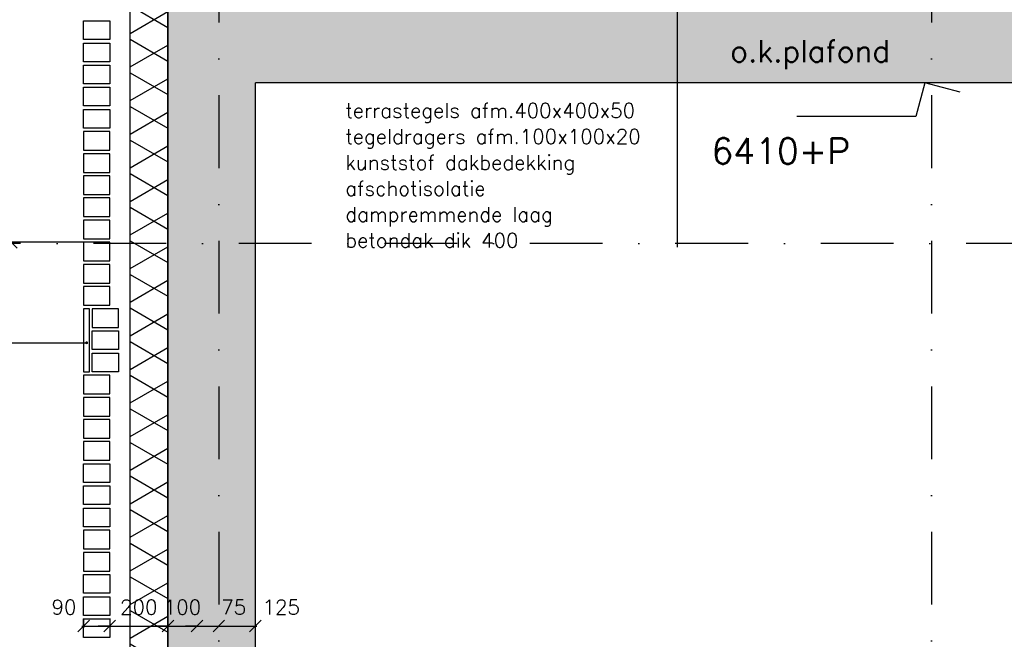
# Model space of a CAD drawing. Extents: x 0 to 297174, y -27731 to 163980.
# Tile 100 of 152: x 176588 to 179973, y 96943 to 99073. Entities that reach past the tile are written whole.
import ezdxf

# ---------------------------------------------------------------- set-up
doc = ezdxf.new("R2010")
doc.units = 0
doc.header["$LTSCALE"] = 5
doc.header["$MEASUREMENT"] = 0
doc.header["$PDMODE"] = 3
doc.header["$PDSIZE"] = 0.1
doc.linetypes.add('DASHDOT', pattern=[1, 0.5, -0.25, 0, -0.25])
doc.linetypes.add('DD1', pattern=[2.66667, 1.66667, -0.5, 0, -0.5])
doc.layers.get('0').update_dxf_attribs({"linetype": 'CONTINUOUS'})
doc.layers.get('DEFPOINTS').update_dxf_attribs({"linetype": 'CONTINUOUS'})
for name, color, linetype in [('A--A21--_F-23-', 9, 'CONTINUOUS'), ('A--A23--_F--3-', 9, 'CONTINUOUS'), ('A--L21--', 3, 'CONTINUOUS'), ('A--L21--_F--3-', 7, 'CONTINUOUS'), ('A--L21--_F-23-', 4, 'CONTINUOUS'), ('A--L21D4_BUITENWAND', 4, 'CONTINUOUS'), ('A--M$1A-_F123-', 1, 'CONTINUOUS'), ('A--M01A1_MAATVOERING', 1, 'CONTINUOUS'), ('A--M01B1_HOOGTE_MAATV', 1, 'CONTINUOUS'), ('A--T$1A-_F123_20', 1, 'CONTINUOUS'), ('A--T01A-25_TEKST', 2, 'CONTINUOUS'), ('A--T01B2_HOOGTE_MAATV', 2, 'CONTINUOUS'), ('A--T01B3_HOOGTE_MAATV', 3, 'CONTINUOUS'), ('STRAMIEN', 8, 'DD1')]:
    doc.layers.add(name, color=color, linetype=linetype)
doc.styles.add('HIEMSTRA', font='romans.shx')
doc.styles.add('HOOGTEXT', font='ROMANS.shx', dxfattribs={"height": 2.5})
doc.dimstyles.get("Standard").update_dxf_attribs({"dimscale": 50, "dimtxt": 2.5, "dimasz": 2, "dimexe": 0.3, "dimexo": 0.3, "dimgap": 2, "dimtad": 1, "dimdec": 0, "dimzin": 0, "dimdsep": 46, "dimtxsty": 'HIEMSTRA', "dimblk1": 'OBLIQUE', "dimblk2": 'OBLIQUE', "dimsah": 1, "dimcen": 0.09, "dimdle": 0.3, "dimclrd": 1, "dimclre": 1, "dimclrt": 2, "dimadec": 0, "dimazin": 0, "dimtfac": 1, "dimtdec": 4, "dimtix": 1, "dimtmove": 2, "dimatfit": 3, "dimldrblk": 'OBLIQUE', "dimfxl": 0, "dimtvp": 625, "dimtolj": 1, "dimtzin": 0, "dimarcsym": 0})

# ---------------------------------------------------------------- blocks, each defined once
blk = doc.blocks.new('_OBLIQUE')
at = {"color": 0, "linetype": 'ByBlock'}
blk.add_line((-0.5, -0.5), (0.5, 0.5), dxfattribs=at)
blk = doc.blocks.new('*D390')
at = {"layer": 'A--M$1A-_F123-', "color": 1, "lineweight": -2}
for p, q in [((176897.6, 96988.6), (176857.6, 96988.6)), ((176897.6, 96988.6), (177097.6, 96988.6)), ((177097.6, 96988.6), (177137.6, 96988.6))]:
    blk.add_line(p, q, dxfattribs=at)
at = {"layer": 'DEFPOINTS', "color": 0}
for p in [(176897.6, 96988.6), (177097.6, 96988.6), (177097.6, 96988.6)]:
    blk.add_point(p, dxfattribs=at)
at = {"layer": 'A--M$1A-_F123-', "color": 1, "lineweight": -2, "xscale": 40, "yscale": 40, "zscale": 40}
blk.add_blockref('_OBLIQUE', (176897.6, 96988.6), dxfattribs=at)
at = {"layer": 'A--M$1A-_F123-', "color": 1, "lineweight": -2, "xscale": 40, "yscale": 40, "zscale": 40, "rotation": 180}
blk.add_blockref('_OBLIQUE', (177097.6, 96988.6), dxfattribs=at)
at = {"layer": 'A--M$1A-_F123-', "color": 2, "insert": (176997.6, 97053.6), "char_height": 50, "attachment_point": 5, "style": 'HIEMSTRA'}
blk.add_mtext('\\A1;200', dxfattribs=at)
blk = doc.blocks.new('*D391')
at = {"layer": 'A--M$1A-_F123-', "color": 1, "lineweight": -2}
for p, q in [((177097.6, 96988.6), (177057.6, 96988.6)), ((177097.6, 96988.6), (177197.6, 96988.6)), ((177197.6, 96988.6), (177237.6, 96988.6))]:
    blk.add_line(p, q, dxfattribs=at)
at = {"layer": 'DEFPOINTS', "color": 0}
for p in [(177097.6, 96988.6), (177197.6, 96988.6), (177197.6, 96988.6)]:
    blk.add_point(p, dxfattribs=at)
at = {"layer": 'A--M$1A-_F123-', "color": 1, "lineweight": -2, "xscale": 40, "yscale": 40, "zscale": 40}
blk.add_blockref('_OBLIQUE', (177097.6, 96988.6), dxfattribs=at)
at = {"layer": 'A--M$1A-_F123-', "color": 1, "lineweight": -2, "xscale": 40, "yscale": 40, "zscale": 40, "rotation": 180}
blk.add_blockref('_OBLIQUE', (177197.6, 96988.6), dxfattribs=at)
at = {"layer": 'A--M$1A-_F123-', "color": 2, "insert": (177147.6, 97053.6), "char_height": 50, "attachment_point": 5, "style": 'HIEMSTRA'}
blk.add_mtext('\\A1;100', dxfattribs=at)
blk = doc.blocks.new('*D392')
at = {"layer": 'A--M$1A-_F123-', "color": 1, "lineweight": -2}
for p, q in [((177197.6, 96988.6), (177157.6, 96988.6)), ((177197.6, 96988.6), (177272.6, 96988.6)), ((177272.6, 96988.6), (177312.6, 96988.6))]:
    blk.add_line(p, q, dxfattribs=at)
at = {"layer": 'DEFPOINTS', "color": 0}
for p in [(177197.6, 96988.6), (177272.6, 96988.6), (177272.6, 96988.6)]:
    blk.add_point(p, dxfattribs=at)
at = {"layer": 'A--M$1A-_F123-', "color": 1, "lineweight": -2, "xscale": 40, "yscale": 40, "zscale": 40}
blk.add_blockref('_OBLIQUE', (177197.6, 96988.6), dxfattribs=at)
at = {"layer": 'A--M$1A-_F123-', "color": 1, "lineweight": -2, "xscale": 40, "yscale": 40, "zscale": 40, "rotation": 180}
blk.add_blockref('_OBLIQUE', (177272.6, 96988.6), dxfattribs=at)
at = {"layer": 'A--M$1A-_F123-', "color": 2, "insert": (177323.7, 97053.6), "char_height": 50, "attachment_point": 5, "style": 'HIEMSTRA'}
blk.add_mtext('\\A1;75', dxfattribs=at)
blk = doc.blocks.new('*D414')
at = {"layer": 'A--M$1A-_F123-', "color": 1, "lineweight": -2}
for p, q in [((177266.6, 96988.6), (177403.7, 96988.6)), ((177397.7, 96994.6), (177397.7, 96994.6))]:
    blk.add_line(p, q, dxfattribs=at)
at = {"layer": 'DEFPOINTS', "color": 0}
for p in [(177272.6, 96988.6), (177397.7, 96988.6), (177397.7, 96988.6)]:
    blk.add_point(p, dxfattribs=at)
at = {"layer": 'A--M$1A-_F123-', "color": 1, "lineweight": -2, "xscale": 40, "yscale": 40, "zscale": 40, "rotation": 180}
blk.add_blockref('_OBLIQUE', (177272.6, 96988.6), dxfattribs=at)
at = {"layer": 'A--M$1A-_F123-', "color": 1, "lineweight": -2, "xscale": 40, "yscale": 40, "zscale": 40}
blk.add_blockref('_OBLIQUE', (177397.7, 96988.6), dxfattribs=at)
at = {"layer": 'A--M$1A-_F123-', "color": 2, "insert": (177487.2, 97053.6), "char_height": 50, "attachment_point": 5, "style": 'HIEMSTRA'}
blk.add_mtext('\\A1;125', dxfattribs=at)
blk = doc.blocks.new('*D561')
at = {"layer": 'A--M$1A-_F123-', "color": 1, "lineweight": -2}
for p, q in [((176807.6, 97014.1), (176807.6, 96982.6)), ((176897.6, 97014.1), (176897.6, 96982.6)), ((176801.6, 96988.6), (176903.6, 96988.6))]:
    blk.add_line(p, q, dxfattribs=at)
at = {"layer": 'DEFPOINTS', "color": 0}
for p in [(176807.6, 97020.1), (176897.6, 97020.1), (176897.6, 96988.6)]:
    blk.add_point(p, dxfattribs=at)
at = {"layer": 'A--M$1A-_F123-', "color": 1, "lineweight": -2, "xscale": 40, "yscale": 40, "zscale": 40, "rotation": 180}
blk.add_blockref('_OBLIQUE', (176807.6, 96988.6), dxfattribs=at)
at = {"layer": 'A--M$1A-_F123-', "color": 1, "lineweight": -2, "xscale": 40, "yscale": 40, "zscale": 40}
blk.add_blockref('_OBLIQUE', (176897.6, 96988.6), dxfattribs=at)
at = {"layer": 'A--M$1A-_F123-', "color": 2, "insert": (176740.4, 97053.6), "char_height": 50, "attachment_point": 5, "style": 'HIEMSTRA'}
blk.add_mtext('\\A1;90', dxfattribs=at)
blk = doc.blocks.new('*D563')
at = {"layer": 'A--M$1A-_F123-', "color": 1, "lineweight": -2}
for p, q in [((176806.6, 98307.9), (176553.3, 98307.9)), ((176559.3, 96474.6), (176559.3, 98313.9)), ((176806.6, 96480.6), (176553.3, 96480.6))]:
    blk.add_line(p, q, dxfattribs=at)
at = {"layer": 'DEFPOINTS', "color": 0}
for p in [(176559.3, 98307.9), (176812.6, 98307.9), (176812.6, 96480.6)]:
    blk.add_point(p, dxfattribs=at)
at = {"layer": 'A--M$1A-_F123-', "color": 1, "lineweight": -2, "xscale": 40, "yscale": 40, "zscale": 40}
for p, rotation in [((176559.3, 98307.9), 90), ((176559.3, 96480.6), 270)]:
    blk.add_blockref('_OBLIQUE', p, dxfattribs=dict(at, rotation=rotation))
at = {"layer": 'A--M$1A-_F123-', "color": 2, "insert": (176486, 97394.3), "char_height": 50, "attachment_point": 5, "rotation": 90, "style": 'HIEMSTRA'}
blk.add_mtext('\\A1;24 lgn =  1825.9', dxfattribs=at)
blk = doc.blocks.new('*D564')
at = {"color": 1, "linetype": 'ByBlock'}
for p, q in [((176559.3, 98301.9), (176559.3, 99846.1)), ((176806.6, 99840.1), (176553.3, 99840.1)), ((176806.6, 98307.9), (176553.3, 98307.9))]:
    blk.add_line(p, q, dxfattribs=at)
at = {"layer": 'DEFPOINTS', "color": 0, "linetype": 'ByBlock'}
for p in [(176559.3, 99840.1), (176812.6, 99840.1), (176812.6, 98307.9)]:
    blk.add_point(p, dxfattribs=at)
at = {"color": 1, "linetype": 'ByBlock', "xscale": 40, "yscale": 40, "zscale": 40}
for p, rotation in [((176559.3, 99840.1), 90), ((176559.3, 98307.9), 270)]:
    blk.add_blockref('_OBLIQUE', p, dxfattribs=dict(at, rotation=rotation))
at = {"color": 2, "linetype": 'ByBlock', "insert": (176486, 99074), "char_height": 50, "attachment_point": 5, "rotation": 90, "style": 'HIEMSTRA'}
blk.add_mtext('\\A1;20 lgn = 1521.6', dxfattribs=at)
blk = doc.blocks.new('*U1611')
at = {"layer": 'A--A21--_F-23-', "linetype": 'Continuous'}
h = blk.add_hatch(dxfattribs=at)
h.set_pattern_fill('ALFAISO', color=256, scale=100, angle=90, style=0)
h.set_pattern_definition([(150, (50, -3e-15), (-50, -86.6025), []), (210, (50, -3e-15), (50, -86.6025), [])])
h.paths.add_polyline_path([(0, 0), (-65, 0), (-65, 4407.8), (0, 4407.8), (65, 4407.8), (65, 0)])
at = {"layer": 'A--L21--_F--3-', "color": 3, "linetype": 'Continuous'}
for points in [[(0, 0), (-65, 0), (-65, 4407.8), (0, 4407.8)], [(0, 0), (65, 0), (65, 4407.8), (0, 4407.8)]]:
    blk.add_lwpolyline(points, dxfattribs=at)
blk = doc.blocks.new('HOOGTEP')
at = {"layer": 'A--M01A1_MAATVOERING'}
for p, q in [((0, 0), (0.624, 2.33)), ((0.624, 2.33), (8.794, 2.33)), ((-2.415, 0.647), (0, 0))]:
    blk.add_line(p, q, dxfattribs=at)
at = {"layer": 'A--M01B1_HOOGTE_MAATV'}
blk.add_line((-1.379, 0), (0.911, 0), dxfattribs=at)
at = {"layer": 'A--T01B2_HOOGTE_MAATV', "style": 'HOOGTEXT', "flags": 4}
blk.add_attdef('TEKST', (1.84, -0.671), '', height=1.5, dxfattribs=at)
at = {"layer": 'A--T01B3_HOOGTE_MAATV', "style": 'HOOGTEXT', "flags": 4}
blk.add_attdef('HOOGTE', (1.673, 3.819), '', height=1.75, dxfattribs=at)

msp = doc.modelspace()

# ---------------------------------------------------------------- hatches: boundary and pattern name
at = {"layer": 'A--A23--_F--3-'}
h = msp.add_hatch(dxfattribs=at)
h.set_pattern_fill('ALFABET', color=256, scale=50, angle=1, style=0, pattern_type=2)
h.set_pattern_definition([(46, (0, 0), (-215.80194, 208.3975), []), (51, (0, 0), (359.12306, -25.11233), [37.5, -412.5]), (356, (0, 0), (-75.9289, 374.828), [30, -330]), (101.4514, (29.93, -2.1), (283.19445, 349.71546), [31.8701, -350.57106]), (47.1842, (-1.75, 100), (534.9836, -73.4339), [56.25, -618.75]), (97.6356, (42.84, 93.87), (458.7598, 495.1408), [47.8051, -525.8565]), (352.1842, (-1.75, 100), (458.7594, 495.1412), [45, -495]), (22, (48.68, 75.86), (301.9214, -196.07005), [37.5, -412.5]), (327, (48.7, 75.86), (115.3113, 364.643), [30, -330]), (72.4514, (73.84, 59.52), (417.23286, 168.57264), [31.8701, -350.57106]), (38.5, (0, 0), (3.1741, 166.527686), [0, -326, 0, -335, 0, -331.25]), (8.5, (0, 0), (128.07302, 199.47142), [0, -191, 0, -318.5, 0, -126.25]), (328.5, (-111.48, -1.95), (267.067385, -6.617475), [0, -125, 0, -390, 0, -517.5]), (318.5, (-161.48, -2.82), (290.67514, 55.13387), [0, -162.5, 0, -259, 0, -367.5]), (318.5, (-161.48, -2.82), (290.67514, 55.13387), [0, -162.5, 0, -259, 0, -367.5])])
h.paths.add_polyline_path([(193819.4, 95505.9), (177097.5, 95505.9), (177097.5, 99255.9), (193819.4, 99255.9)])
h.paths.add_polyline_path([(185272.6, 99005.8), (193819.4, 99005.9), (193819.4, 95755.9), (185272.6, 95755.9)], flags=16)
h.paths.add_polyline_path([(184972.6, 95795.9), (177399.2, 95795.9), (177399.2, 98855.9), (184972.6, 98855.9)], flags=16)

# ---------------------------------------------------------------- linework, layer by layer
at = {"layer": 'A--L21--_F-23-', "linetype": 'Continuous'}
for p, q in [((177097.5, 99255.9), (177097.6, 95505.9)), ((177397.6, 95803.9), (177399.2, 98855.9)), ((184972.6, 98855.8), (177399.2, 98855.9))]:
    msp.add_line(p, q, dxfattribs=at)
at = {"layer": 'A--L21D4_BUITENWAND', "elevation": 0}
for points in [[(176897.6, 99004.4), (176807.6, 99004.4), (176807.6, 99068.5), (176897.6, 99068.5)], [(176897.6, 98928.3), (176807.6, 98928.3), (176807.6, 98992.4), (176897.6, 98992.4)], [(176897.6, 98852.2), (176807.6, 98852.2), (176807.6, 98916.3), (176897.6, 98916.3)], [(176897.6, 98776.1), (176807.6, 98776.1), (176807.6, 98840.3), (176897.6, 98840.3)], [(176897.6, 98700), (176807.6, 98700), (176807.6, 98764.2), (176897.6, 98764.2)], [(176897.6, 98688.1), (176807.6, 98688.1), (176807.6, 98624), (176897.6, 98624)], [(176897.6, 98612), (176807.6, 98612), (176807.6, 98547.9), (176897.6, 98547.9)], [(176897.6, 98535.9), (176807.6, 98535.9), (176807.6, 98471.8), (176897.6, 98471.8)], [(176897.6, 98459.9), (176807.6, 98459.9), (176807.6, 98395.7), (176897.6, 98395.7)], [(176897.6, 98383.8), (176807.6, 98383.8), (176807.6, 98319.6), (176897.6, 98319.6)], [(176897.6, 98307.7), (176807.6, 98307.7), (176807.6, 98243.6), (176897.6, 98243.6)], [(176897.6, 98231.6), (176807.6, 98231.6), (176807.6, 98167.5), (176897.6, 98167.5)], [(176897.6, 98155.5), (176807.6, 98155.5), (176807.6, 98091.4), (176897.6, 98091.4)], [(176927.6, 98079.2), (176837.6, 98079.2), (176837.6, 98015), (176927.6, 98015)], [(176927.6, 97938.9), (176837.6, 97938.9), (176837.6, 98003), (176927.6, 98003)], [(176927.6, 97862.8), (176837.6, 97862.8), (176837.6, 97926.9), (176927.6, 97926.9)], [(176897.6, 97025.1), (176807.6, 97025.1), (176807.6, 97089.3), (176897.6, 97089.3)], [(176897.6, 96949), (176807.6, 96949), (176807.6, 97013.2), (176897.6, 97013.2)]]:
    msp.add_lwpolyline(points, close=True, dxfattribs=at)
at = {"layer": 'A--L21D4_BUITENWAND'}
for points in [[(176827.6, 98079.2), (176807.6, 98079.2), (176807.6, 97862.8), (176827.6, 97862.8)], [(176897.6, 97850.8), (176807.6, 97850.8), (176807.6, 97786.7), (176897.6, 97786.7)], [(176897.6, 97774.7), (176807.6, 97774.7), (176807.6, 97710.5), (176897.6, 97710.5)], [(176897.6, 97698.5), (176807.6, 97698.5), (176807.6, 97634.4), (176897.6, 97634.4)], [(176897.6, 97622.4), (176807.6, 97622.4), (176807.6, 97558.3), (176897.6, 97558.3)], [(176897.6, 97482.1), (176807.6, 97482.1), (176807.6, 97546.3), (176897.6, 97546.3)], [(176897.6, 97406), (176807.6, 97406), (176807.6, 97470.1), (176897.6, 97470.1)], [(176897.6, 97329.9), (176807.6, 97329.9), (176807.6, 97394), (176897.6, 97394)], [(176897.6, 97317.9), (176807.6, 97317.9), (176807.6, 97253.7), (176897.6, 97253.7)], [(176897.6, 97241.7), (176807.6, 97241.7), (176807.6, 97177.6), (176897.6, 97177.6)], [(176897.6, 97101.5), (176807.6, 97101.5), (176807.6, 97165.6), (176897.6, 97165.6)]]:
    msp.add_lwpolyline(points, close=True, dxfattribs=at)
at = {"layer": 'A--T$1A-_F123_20', "const_width": 4.75}
msp.add_lwpolyline([(176820.8, 97962.4, -1), (176815.6, 97962.4, -1)], format="xyb", close=True, dxfattribs=at)
at = {"layer": 'A--T01A-25_TEKST'}
for p, q in [((178849.8, 98290.9), (178849.8, 99548.5)), ((175799.2, 97962.4), (176818.2, 97962.4))]:
    msp.add_line(p, q, dxfattribs=at)
at = {"layer": 'STRAMIEN', "linetype": 'DASHDOT', "ltscale": 100}
for p, q in [((177272.6, 110315), (177272.6, 90172.2)), ((179722.6, 110315), (179722.6, 90172.2)), ((180592.1, 98302.9), (174847.6, 98302.9))]:
    msp.add_line(p, q, dxfattribs=at)

# ---------------------------------------------------------------- block references
ref = msp.add_blockref('HOOGTEP', (179699.6, 98855.9), dxfattribs=dict(xscale=50, yscale=50, zscale=50, rotation=180))
ref.add_attrib('TEKST', 'o.k.plafond', (179030.5, 98927.2), dxfattribs={"layer": 'A--T01B2_HOOGTE_MAATV', "height": 75, "style": 'HOOGTEXT', "flags": 4})
ref.add_attrib('HOOGTE', '6410+P', (178966.2, 98577.4), dxfattribs={"layer": 'A--T01B3_HOOGTE_MAATV', "height": 87.5, "style": 'HOOGTEXT', "flags": 4})
at = {"layer": 'A--L21--', "linetype": 'Continuous'}
msp.add_blockref('*U1611', (177032.4, 95008.4), dxfattribs=at)

# ---------------------------------------------------------------- texts
at = {"layer": 'A--T01A-25_TEKST', "style": 'HIEMSTRA'}
for s, p in [('terrastegels afm.400x400x50', (177707.1, 98735.3)), ('tegeldragers afm.100x100x20', (177707.1, 98646.1)), ('kunststof dakbedekking', (177707.1, 98556.9)), ('afschotisolatie', (177707.1, 98467.7)), ('dampremmende laag', (177707.1, 98378.4)), ('betondak dik 400', (177707.1, 98289.2))]:
    msp.add_text(s, height=50, dxfattribs=at).set_placement(p)

# ---------------------------------------------------------------- dimensions: what is measured, and where the dimension line sits
at = {"layer": 'A--M$1A-_F123-'}
for base, p1, p2, text, picture, middle in [((176559.3, 99840.1), (176812.6, 98307.9), (176812.6, 99840.1), '20 lgn = 1521.6', '*D564', (176486, 99074)), ((176559.3, 98307.9), (176812.6, 96480.6), (176812.6, 98307.9), '24 lgn =  1825.9', '*D563', (176486, 97394.3))]:
    dim = msp.add_linear_dim(base=base, p1=p1, p2=p2, angle=270, text=text, dimstyle='Standard', override={"dimscale": 20}, dxfattribs=at)
    dim.commit()
    dim.dimension.update_dxf_attribs({"geometry": picture, "text_midpoint": middle})
for base, p1, p2, picture, middle in [((176897.6, 96988.6), (176807.6, 97020.1), (176897.6, 97020.1), '*D561', (176740.4, 97053.6)), ((177272.6, 96988.6), (177197.6, 96988.6), (177272.6, 96988.6), '*D392', (177323.7, 97053.6)), ((177397.7, 96988.6), (177272.6, 96988.6), (177397.7, 96988.6), '*D414', (177487.2, 97053.6))]:
    dim = msp.add_linear_dim(base=base, p1=p1, p2=p2, dimstyle='Standard', override={"dimscale": 20}, dxfattribs=at)
    dim.commit()
    dim.dimension.update_dxf_attribs({"geometry": picture, "text_midpoint": middle, "dimtype": 160})
for base, p1, p2, picture, middle in [((177097.6, 96988.6), (176897.6, 96988.6), (177097.6, 96988.6), '*D390', (176997.6, 97053.6)), ((177197.6, 96988.6), (177097.6, 96988.6), (177197.6, 96988.6), '*D391', (177147.6, 97053.6))]:
    dim = msp.add_linear_dim(base=base, p1=p1, p2=p2, dimstyle='Standard', override={"dimscale": 20}, dxfattribs=at)
    dim.commit()
    dim.dimension.update_dxf_attribs({"geometry": picture, "text_midpoint": middle})

doc.saveas('drawing.dxf')
